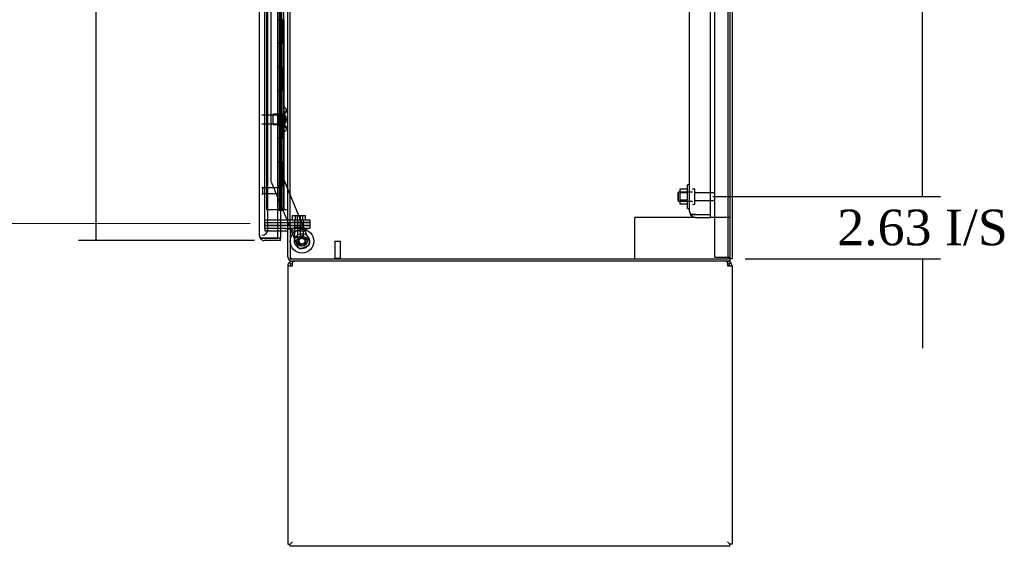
# Model space of a CAD drawing. Header units: inches. Extents: x 27 to 385, y 15 to 256.
# Tile 18 of 28: x 184 to 226, y 112 to 134. Entities that reach past the tile are written whole.
import ezdxf
from ezdxf.lldxf.tags import DXFTag

# ---------------------------------------------------------------- set-up
doc = ezdxf.new("R2010")
doc.units = ezdxf.units.IN
doc.header["$MEASUREMENT"] = 0
for name, color, linetype in [('COM43132', 7, 'Continuous'), ('COM50521', 7, 'Continuous'), ('COM54746-56', 7, 'Continuous'), ('COM54928-7', 7, 'Continuous'), ('COM55702-58', 7, 'Continuous'), ('COM70096', 7, 'Continuous'), ('COM70099', 7, 'Continuous'), ('COM70219', 7, 'Continuous'), ('COM70839-2', 7, 'Continuous'), ('COM71153-1', 7, 'Continuous'), ('COM71154-1', 7, 'Continuous'), ('COM71155-15', 7, 'Continuous'), ('COM71156-5', 7, 'Continuous'), ('Default', 7, 'Continuous'), ('GSK86006', 7, 'Continuous'), ('NTS16540', 7, 'Continuous'), ('NTS166105', 7, 'Continuous'), ('NTS18147', 7, 'Continuous'), ('ROL87452', 7, 'Continuous'), ('RVT17786', 7, 'Continuous'), ('SCC180005', 7, 'Continuous'), ('STD21878', 7, 'Continuous'), ('STD26094', 7, 'Continuous'), ('STD26265', 7, 'Continuous'), ('WAF25059', 7, 'Continuous'), ('WAF25376', 7, 'Continuous'), ('WAM30038', 7, 'Continuous')]:
    doc.layers.add(name, color=color, linetype=linetype)
doc.styles.add('SEACAD_Times_New_Roman', font='times.ttf')
tags = doc.linetypes.add('HIDDEN2', pattern=[0.1875, 0.125, -0.0625]).pattern_tags.tags
tags[6:7] = [DXFTag(74, 4), DXFTag(75, 0), DXFTag(340, '0'), DXFTag(46, 0.0), DXFTag(50, 0.0), DXFTag(44, 0.0), DXFTag(45, 0.0)]
tags[4:5] = [DXFTag(74, 4), DXFTag(75, 0), DXFTag(340, '0'), DXFTag(46, 0.0), DXFTag(50, 0.0), DXFTag(44, 0.0), DXFTag(45, 0.0)]
doc.dimstyles.new('HAMMOND_(STH_-_300x200)', dxfattribs={"dimtxt": 1.5, "dimasz": 1.875, "dimexe": 0.75, "dimexo": 0.75, "dimgap": 0.375, "dimtad": 0, "dimtih": 1, "dimtoh": 1, "dimzin": 0, "dimdsep": 46, "dimtxsty": 'SEACAD_Times_New_Roman', "dimblk1": '_SE_FILLED', "dimblk2": '_SE_FILLED', "dimsah": 1, "dimcen": 0.75, "dimadec": 0, "dimazin": 0, "dimtfac": 0.8, "dimtofl": 0, "dimtmove": 0, "dimatfit": 3, "dimfxl": 0, "dimtolj": 1, "dimtzin": 0, "dimarcsym": 0})

# ---------------------------------------------------------------- blocks, each defined once
blk = doc.blocks.new('SE2')
at = {"layer": 'COM43132', "color": 7, "linetype": 'HIDDEN2'}
for p, q in [((186.269, 109.663), (186.269, 165.163)), ((187.144, 109.539), (187.144, 165.288)), ((186.269, 109.663), (186.269, 109.663)), ((186.269, 109.663), (186.269, 109.663)), ((186.519, 109.539), (186.341, 109.539)), ((186.392, 109.538), (186.341, 109.488)), ((186.392, 109.538), (186.519, 109.538)), ((186.519, 109.539), (187.144, 109.539)), ((186.519, 109.538), (186.519, 109.538)), ((186.519, 109.538), (187.144, 109.538)), ((186.519, 109.413), (187.144, 109.413)), ((187.144, 109.413), (187.144, 109.538))]:
    blk.add_line(p, q, dxfattribs=at)
for start, end in [(180, 180.0436), (180.1219, 224.5601), (224.5601, 270)]:
    blk.add_arc((186.519, 109.663), 0.25, start, end, dxfattribs=at)
blk.add_open_spline([(186.341, 109.539), (186.318, 109.559), (186.3, 109.58), (186.275, 109.622), (186.269, 109.642), (186.269, 109.663)], degree=3, knots=[0, 0, 0, 0, 0.5, 0.5, 1, 1, 1, 1], dxfattribs=at)
at = {"layer": 'COM50521', "color": 7, "linetype": 'HIDDEN2'}
for p, q in [((184.099, 109.413), (183.956, 109.413)), ((183.956, 107.663), (183.956, 109.413)), ((186.519, 109.413), (184.099, 109.413)), ((187.956, 109.413), (187.144, 109.413))]:
    blk.add_line(p, q, dxfattribs=at)
at = {"layer": 'COM54746-56', "color": 7, "linetype": 'HIDDEN2'}
for p, q in [((168.46, 165.737), (168.46, 109.737)), ((169.015, 164.737), (169.015, 109.737)), ((169.115, 109.737), (169.115, 164.737)), ((169.054, 116.737), (169.054, 117.736)), ((169.182, 117.736), (169.182, 117.737)), ((169.182, 116.737), (169.182, 117.736)), ((169.191, 117.737), (169.191, 116.737)), ((169.065, 115.737), (169.065, 116.737)), ((169.106, 115.737), (169.106, 116.737)), ((169.01, 115.738), (169.051, 115.738)), ((169.182, 115.738), (169.054, 115.738)), ((169.054, 114.737), (169.054, 115.736)), ((169.182, 115.736), (169.182, 115.737)), ((169.182, 114.737), (169.182, 115.736)), ((169.191, 115.737), (169.191, 114.737)), ((169.065, 113.737), (169.065, 114.737)), ((169.106, 113.737), (169.106, 114.737)), ((169.01, 113.738), (169.051, 113.738)), ((169.182, 113.738), (169.054, 113.738)), ((169.054, 112.737), (169.054, 113.736)), ((169.182, 113.736), (169.182, 113.737)), ((169.182, 112.737), (169.182, 113.736)), ((169.191, 113.737), (169.191, 112.737)), ((169.065, 111.737), (169.065, 112.737)), ((169.106, 111.737), (169.106, 112.737)), ((169.01, 111.738), (169.051, 111.738)), ((169.182, 111.738), (169.054, 111.738)), ((169.054, 110.737), (169.054, 111.736)), ((169.182, 111.736), (169.182, 111.737)), ((169.182, 110.737), (169.182, 111.736)), ((169.191, 111.737), (169.191, 110.737)), ((169.051, 110.737), (169.01, 110.737)), ((169.054, 110.737), (169.182, 110.737)), ((169.065, 109.737), (169.065, 110.737)), ((169.106, 109.737), (169.106, 110.737)), ((168.946, 109.737), (168.46, 109.737)), ((169.182, 109.737), (169.191, 109.737))]:
    blk.add_line(p, q, dxfattribs=at)
at = {"layer": 'COM54746-56', "color": 7, "linetype": 'Continuous'}
for p, q in [((168.948, 118.737), (168.948, 117.736)), ((168.948, 117.737), (168.948, 116.737)), ((169.182, 117.736), (168.948, 117.736)), ((169.151, 117.737), (169.151, 116.737)), ((168.948, 116.737), (168.948, 115.736)), ((169.151, 116.737), (168.948, 116.737)), ((169.151, 116.737), (168.948, 116.737)), ((169.195, 116.737), (169.151, 116.737)), ((169.182, 115.737), (169.182, 116.737)), ((169.191, 115.737), (169.191, 116.737)), ((169.195, 116.737), (169.195, 115.737)), ((169.151, 115.737), (168.948, 115.737)), ((168.948, 115.737), (168.948, 114.737)), ((169.182, 115.736), (168.948, 115.736)), ((169.151, 115.737), (169.151, 114.737)), ((169.195, 115.737), (169.151, 115.737)), ((168.948, 114.737), (168.948, 113.736)), ((169.151, 114.737), (168.948, 114.737)), ((169.151, 114.737), (168.948, 114.737)), ((169.195, 114.737), (169.151, 114.737)), ((169.182, 113.737), (169.182, 114.737)), ((169.191, 113.737), (169.191, 114.737)), ((169.195, 114.737), (169.195, 113.737)), ((169.151, 113.737), (168.948, 113.737)), ((168.948, 113.737), (168.948, 112.737)), ((169.182, 113.736), (168.948, 113.736)), ((169.151, 113.737), (169.151, 112.737)), ((169.195, 113.737), (169.151, 113.737)), ((168.948, 112.737), (168.948, 111.736)), ((169.151, 112.737), (168.948, 112.737)), ((169.151, 112.737), (168.948, 112.737)), ((169.195, 112.737), (169.151, 112.737)), ((169.182, 111.737), (169.182, 112.737)), ((169.191, 111.737), (169.191, 112.737)), ((169.195, 112.737), (169.195, 111.737)), ((169.151, 111.737), (168.948, 111.737)), ((168.948, 111.737), (168.948, 110.737)), ((169.182, 111.736), (168.948, 111.736)), ((169.151, 111.737), (169.151, 110.737)), ((169.195, 111.737), (169.151, 111.737)), ((168.948, 110.737), (168.948, 109.737)), ((169.151, 110.737), (168.948, 110.737)), ((169.151, 110.737), (168.948, 110.737)), ((169.195, 110.737), (169.151, 110.737)), ((169.182, 109.737), (169.182, 110.737)), ((169.191, 109.737), (169.191, 110.737)), ((169.195, 110.737), (169.195, 109.737)), ((168.948, 109.737), (168.946, 109.737)), ((169.182, 109.737), (168.948, 109.737)), ((169.002, 109.702), (169.002, 109.728)), ((169.002, 109.728), (169.052, 109.728)), ((169.052, 109.702), (169.002, 109.702)), ((169.015, 109.737), (169.015, 109.728)), ((169.077, 109.728), (169.052, 109.728)), ((169.077, 109.702), (169.052, 109.702)), ((169.077, 109.728), (169.127, 109.728)), ((169.127, 109.702), (169.077, 109.702)), ((169.115, 109.728), (169.115, 109.737)), ((169.127, 109.728), (169.127, 109.702)), ((169.195, 109.737), (169.191, 109.737)), ((169.363, 109.737), (169.195, 109.737))]:
    blk.add_line(p, q, dxfattribs=at)
at = {"layer": 'COM54928-7', "color": 7, "linetype": 'Continuous'}
for p, q in [((169.363, 107.378), (169.363, 95.664)), ((169.363, 107.378), (169.553, 107.378)), ((169.486, 107.446), (169.419, 107.513)), ((169.553, 107.513), (169.553, 107.568)), ((169.553, 107.378), (169.553, 107.513)), ((187.861, 107.513), (187.861, 107.568)), ((187.861, 107.513), (187.861, 107.378)), ((187.861, 107.378), (188.051, 107.378)), ((187.928, 107.446), (187.995, 107.513)), ((188.051, 107.378), (188.051, 95.664)), ((169.458, 95.664), (169.553, 95.758)), ((169.458, 95.663), (169.553, 95.758)), ((187.956, 95.664), (187.861, 95.758)), ((187.956, 95.663), (187.861, 95.758)), ((169.363, 95.664), (169.458, 95.664)), ((169.458, 95.568), (169.458, 95.663)), ((187.956, 95.568), (169.458, 95.568)), ((188.051, 95.664), (187.956, 95.664)), ((187.956, 95.568), (187.956, 95.663))]:
    blk.add_line(p, q, dxfattribs=at)
for centre, radius, start, end in [((169.553, 107.378), 0.19, 135, 180), ((169.553, 107.378), 0.19, 90, 135), ((169.553, 107.378), 0.095, 135, 180), ((169.553, 107.378), 0.095, 90, 135), ((187.861, 107.378), 0.19, 45, 90), ((187.861, 107.378), 0.095, 45, 90), ((187.861, 107.378), 0.095, 0, 45), ((187.861, 107.378), 0.19, 0, 45)]:
    blk.add_arc(centre, radius, start, end, dxfattribs=at)
for points in [[(169.628, 107.568), (169.615, 107.568), (169.603, 107.563), (169.578, 107.544), (169.565, 107.53), (169.553, 107.513)], [(187.861, 107.513), (187.848, 107.53), (187.836, 107.544), (187.811, 107.563), (187.799, 107.568), (187.786, 107.568)]]:
    blk.add_open_spline(points, degree=3, knots=[0, 0, 0, 0, 0.5, 0.5, 1, 1, 1, 1], dxfattribs=at)
at = {"layer": 'COM55702-58', "color": 7, "linetype": 'HIDDEN2'}
for p, q in [((187.331, 107.745), (187.331, 167.495)), ((187.884, 107.745), (187.884, 167.495)), ((187.331, 107.745), (187.518, 107.745)), ((187.518, 107.745), (187.768, 107.745)), ((187.768, 107.745), (187.884, 107.745)), ((187.884, 107.745), (187.956, 107.745))]:
    blk.add_line(p, q, dxfattribs=at)
at = {"layer": 'COM70096', "color": 7, "linetype": 'HIDDEN2'}
for p, q in [((169.545, 109.068), (168.396, 109.068)), ((169.545, 109.068), (170.295, 109.068)), ((170.295, 109.068), (170.295, 108.943)), ((170.295, 108.943), (169.545, 108.943))]:
    blk.add_line(p, q, dxfattribs=at)
at = {"layer": 'COM70099', "color": 7, "linetype": 'HIDDEN2'}
for p, q in [((168.396, 109.318), (169.545, 109.318)), ((168.396, 109.193), (169.545, 109.193)), ((169.545, 109.318), (170.295, 109.318)), ((170.295, 109.193), (169.545, 109.193)), ((170.295, 109.318), (170.295, 109.193))]:
    blk.add_line(p, q, dxfattribs=at)
at = {"layer": 'COM70219', "color": 7, "linetype": 'HIDDEN2'}
for p, q in [((168.521, 109.163), (168.521, 166.31)), ((168.521, 108.913), (168.521, 109.163))]:
    blk.add_line(p, q, dxfattribs=at)
blk.add_arc((168.271, 108.913), 0.25, 270, 0, dxfattribs=at)
at = {"layer": 'COM70839-2', "color": 7, "linetype": 'HIDDEN2'}
for p, q in [((169.191, 136.88), (169.178, 111.034)), ((168.659, 135.506), (168.647, 110.953)), ((169.178, 111.034), (170.277, 108.377)), ((169.178, 111.034), (169.178, 111.034)), ((169.178, 111.034), (170.277, 108.377)), ((168.647, 110.953), (168.647, 110.953)), ((168.656, 110.906), (169.468, 108.943)), ((168.656, 110.905), (169.468, 108.943)), ((169.481, 108.913), (169.787, 108.174)), ((169.481, 108.913), (169.787, 108.174)), ((170.21, 108.214), (169.95, 108.107)), ((170.21, 108.214), (169.95, 108.107))]:
    blk.add_line(p, q, dxfattribs=at)
at = {"layer": 'COM70839-2', "color": 7, "linetype": 'Continuous'}
blk.add_line((169.468, 108.943), (169.481, 108.913), dxfattribs=at)
blk.add_line((169.468, 108.943), (169.481, 108.913), dxfattribs=at)
at = {"layer": 'COM70839-2', "color": 7, "linetype": 'HIDDEN2'}
blk.add_circle((169.958, 108.414), 0.129, dxfattribs=at)
for centre, start, end in [((168.772, 110.953), 179.9705, 202.4825), ((169.902, 108.222), 202.4825, 292.4825), ((169.902, 108.222), 202.4825, 292.4825), ((170.162, 108.33), 292.4825, 22.4825)]:
    blk.add_arc(centre, 0.125, start, end, dxfattribs=at)
at = {"layer": 'COM71153-1', "color": 7, "linetype": 'HIDDEN2'}
for p, q in [((168.234, 108.539), (168.201, 108.539)), ((168.201, 108.538), (168.366, 108.538))]:
    blk.add_line(p, q, dxfattribs=at)
at = {"layer": 'COM71153-1', "color": 7, "linetype": 'Continuous'}
blk.add_arc((168.366, 108.633), 0.19, 210, 226.168, dxfattribs=at)
at = {"layer": 'COM71154-1', "color": 7, "linetype": 'Continuous'}
for p, q in [((168.176, 108.633), (168.176, 166.84)), ((168.946, 108.539), (168.946, 166.935)), ((168.176, 108.633), (168.176, 108.633)), ((168.176, 108.633), (168.176, 108.633)), ((169.051, 108.848), (169.051, 108.539)), ((168.366, 108.539), (168.234, 108.539)), ((168.275, 108.538), (168.234, 108.496)), ((168.275, 108.538), (168.366, 108.538)), ((168.366, 108.539), (168.946, 108.539)), ((168.366, 108.538), (168.366, 108.538)), ((169.051, 108.538), (168.366, 108.538)), ((169.051, 108.443), (168.366, 108.443)), ((169.051, 108.539), (168.946, 108.539)), ((169.051, 108.443), (169.051, 108.538))]:
    blk.add_line(p, q, dxfattribs=at)
at = {"layer": 'COM71154-1', "color": 7, "linetype": 'HIDDEN2'}
blk.add_line((169.051, 166.413), (169.051, 108.848), dxfattribs=at)
at = {"layer": 'COM71154-1', "color": 7, "linetype": 'Continuous'}
for start, end in [(180, 180.0573), (180.1509, 226.168), (226.168, 270)]:
    blk.add_arc((168.366, 108.633), 0.19, start, end, dxfattribs=at)
blk.add_open_spline([(168.234, 108.539), (168.216, 108.554), (168.201, 108.57), (168.181, 108.602), (168.176, 108.617), (168.176, 108.633)], degree=3, knots=[0, 0, 0, 0, 0.5, 0.5, 1, 1, 1, 1], dxfattribs=at)
at = {"layer": 'COM71155-15', "color": 7, "linetype": 'HIDDEN2'}
for p, q in [((187.956, 167.598), (187.956, 107.663)), ((168.396, 108.943), (168.396, 166.318)), ((169.458, 108.943), (169.458, 166.318)), ((168.946, 108.943), (168.396, 108.943))]:
    blk.add_line(p, q, dxfattribs=at)
at = {"layer": 'COM71155-15', "color": 7, "linetype": 'Continuous'}
for p, q in [((188.051, 167.598), (188.051, 107.663)), ((169.363, 108.943), (169.363, 166.318)), ((169.268, 108.943), (168.946, 108.943)), ((169.268, 108.943), (169.363, 108.943)), ((169.553, 108.943), (169.363, 108.943)), ((169.458, 108.913), (169.458, 107.663)), ((169.553, 108.913), (169.458, 108.913)), ((169.458, 107.663), (187.861, 107.663)), ((188.051, 107.663), (187.861, 107.663))]:
    blk.add_line(p, q, dxfattribs=at)
blk.add_arc((169.553, 108.928), 0.015, 270, 90, dxfattribs=at)
at = {"layer": 'COM71156-5', "color": 7, "linetype": 'HIDDEN2'}
for p, q in [((168.396, 108.943), (168.396, 108.848)), ((168.396, 108.848), (168.946, 108.848))]:
    blk.add_line(p, q, dxfattribs=at)
at = {"layer": 'COM71156-5', "color": 7, "linetype": 'Continuous'}
for p, q in [((168.946, 108.848), (169.268, 108.848)), ((169.363, 107.758), (169.363, 108.913)), ((169.458, 108.913), (169.363, 108.913)), ((187.956, 107.568), (169.553, 107.568)), ((187.956, 107.663), (187.956, 107.568))]:
    blk.add_line(p, q, dxfattribs=at)
for centre, radius, start, end in [((169.268, 108.753), 0.19, 57.3631, 90), ((169.268, 108.753), 0.095, 0, 90), ((169.553, 107.758), 0.19, 180, 270)]:
    blk.add_arc(centre, radius, start, end, dxfattribs=at)
at = {"layer": 'COM71156-5', "color": 7, "linetype": 'HIDDEN2'}
blk.add_arc((169.553, 107.758), 0.095, 180, 270, dxfattribs=at)
at = {"layer": 'GSK86006', "color": 7, "linetype": 'HIDDEN2'}
for p, q in [((168.396, 109.193), (169.545, 109.193)), ((168.396, 109.068), (169.545, 109.068)), ((169.545, 109.193), (170.295, 109.193)), ((170.295, 109.068), (169.545, 109.068)), ((170.295, 109.193), (170.295, 109.068))]:
    blk.add_line(p, q, dxfattribs=at)
at = {"layer": 'NTS16540', "color": 7, "linetype": 'HIDDEN2'}
for p, q in [((169.624, 108.973), (169.624, 108.943)), ((169.907, 108.983), (169.634, 108.983)), ((169.749, 108.973), (169.749, 108.943)), ((170.032, 108.983), (169.907, 108.983)), ((169.917, 108.943), (169.917, 108.973)), ((170.042, 108.943), (170.042, 108.973)), ((169.521, 108.943), (169.521, 108.843)), ((169.521, 108.843), (170.021, 108.843)), ((169.646, 108.943), (169.646, 108.843)), ((170.021, 108.943), (170.021, 108.843)), ((170.021, 108.843), (170.146, 108.843)), ((170.146, 108.943), (170.146, 108.843))]:
    blk.add_line(p, q, dxfattribs=at)
for centre, start, end in [((169.634, 108.973), 90, 180), ((169.759, 108.973), 90, 180), ((169.907, 108.973), 0, 90), ((170.032, 108.973), 0, 90)]:
    blk.add_arc(centre, 0.01, start, end, dxfattribs=at)
at = {"layer": 'NTS166105', "color": 7, "linetype": 'HIDDEN2'}
for p, q in [((185.853, 110.604), (185.853, 110.442)), ((186.173, 110.604), (185.853, 110.604)), ((185.853, 110.442), (185.853, 110.133)), ((186.173, 110.442), (185.853, 110.442)), ((185.853, 110.133), (185.853, 109.973)), ((186.173, 110.133), (185.853, 110.133)), ((186.173, 109.973), (185.853, 109.973))]:
    blk.add_line(p, q, dxfattribs=at)
at = {"layer": 'NTS18147', "color": 7, "linetype": 'HIDDEN2'}
for p, q in [((169.179, 114.034), (169.179, 114.038)), ((169.242, 114.038), (169.179, 114.038)), ((169.179, 114.034), (169.179, 113.845)), ((169.179, 114.034), (169.242, 114.034)), ((169.242, 114.034), (169.242, 114.038)), ((169.304, 113.885), (169.304, 113.939)), ((168.742, 113.318), (168.742, 113.758)), ((169.179, 113.758), (168.742, 113.758)), ((169.179, 113.845), (169.179, 113.727)), ((169.242, 113.845), (169.179, 113.845)), ((169.179, 113.727), (169.179, 113.35)), ((169.179, 113.727), (169.242, 113.727)), ((169.242, 113.727), (169.242, 113.845)), ((168.742, 113.318), (169.179, 113.318)), ((169.179, 113.35), (169.179, 113.232)), ((169.242, 113.35), (169.179, 113.35)), ((169.179, 113.232), (169.179, 113.043)), ((169.179, 113.232), (169.242, 113.232)), ((169.242, 113.232), (169.242, 113.35)), ((169.304, 113.137), (169.304, 113.192)), ((169.179, 113.043), (169.179, 113.038)), ((169.242, 113.043), (169.179, 113.043)), ((169.179, 113.038), (169.242, 113.038)), ((169.242, 113.043), (169.242, 113.038))]:
    blk.add_line(p, q, dxfattribs=at)
blk.add_arc((168.986, 113.538), 0.318, 323.6338, 36.3662, dxfattribs=at)
for centre, start_param, end_param in [((168.986, 113.939), 2.506883, 3.776302), ((168.986, 113.885), 2.506883, 3.141593), ((168.986, 113.192), 3.141593, 3.776302), ((168.986, 113.137), 2.506883, 3.776302)]:
    blk.add_ellipse(centre, major_axis=(-0.318, 0), ratio=0.5, start_param=start_param, end_param=end_param, dxfattribs=at)
at = {"layer": 'ROL87452', "color": 7, "linetype": 'HIDDEN2'}
for radius in [0.5, 0.206]:
    blk.add_circle((169.958, 108.414), radius, dxfattribs=at)
for start, end in [(73.4582, 91.8677), (178.0166, 196.5204)]:
    blk.add_arc((169.958, 108.414), 0.5, start, end, dxfattribs=at)
at = {"layer": 'RVT17786', "color": 7, "linetype": 'HIDDEN2'}
for radius in [0.217, 0.125]:
    blk.add_circle((169.958, 108.414), radius, dxfattribs=at)
for start, end in [(79.1227, 91.092), (339.6852, 0), (0, 10.4974)]:
    blk.add_arc((169.958, 108.414), 0.217, start, end, dxfattribs=at)
at = {"layer": 'SCC180005', "color": 7, "linetype": 'HIDDEN2'}
for p, q in [((169.555, 109.492), (169.771, 109.492)), ((169.555, 109.318), (169.555, 109.492)), ((169.68, 109.318), (169.68, 109.492)), ((169.771, 109.492), (169.987, 109.492)), ((169.771, 109.318), (169.771, 109.492)), ((169.896, 109.318), (169.896, 109.492)), ((169.987, 109.492), (170.112, 109.492)), ((169.987, 109.318), (169.987, 109.492)), ((170.112, 109.318), (170.112, 109.492)), ((169.648, 109.318), (169.648, 108.568)), ((169.773, 109.318), (169.773, 108.568)), ((169.894, 108.568), (169.894, 109.318)), ((170.019, 108.568), (170.019, 109.318)), ((169.894, 108.568), (169.648, 108.568)), ((169.896, 108.568), (170.019, 108.568))]:
    blk.add_line(p, q, dxfattribs=at)
at = {"layer": 'STD21878', "color": 7, "linetype": 'HIDDEN2'}
for p, q in [((168.302, 110.679), (168.271, 110.679)), ((168.302, 110.679), (168.302, 110.398)), ((169.021, 110.663), (168.302, 110.663)), ((169.021, 110.663), (169.021, 110.413)), ((168.271, 110.398), (168.302, 110.398)), ((168.302, 110.413), (169.021, 110.413)), ((171.333, 108.413), (171.583, 108.413)), ((171.333, 108.413), (171.333, 107.695)), ((171.583, 107.695), (171.583, 108.413)), ((171.317, 107.695), (171.598, 107.695)), ((171.317, 107.695), (171.317, 107.663)), ((171.598, 107.663), (171.598, 107.695))]:
    blk.add_line(p, q, dxfattribs=at)
at = {"layer": 'STD26094', "color": 7, "linetype": 'HIDDEN2'}
for p, q in [((186.464, 110.613), (186.424, 110.613)), ((185.806, 110.476), (185.769, 110.438)), ((185.769, 110.438), (185.769, 110.138)), ((185.806, 110.101), (185.806, 110.476)), ((186.394, 110.476), (185.806, 110.476)), ((186.494, 109.993), (186.494, 110.583)), ((187.271, 110.453), (186.494, 110.453)), ((185.769, 110.138), (185.806, 110.101)), ((185.806, 110.101), (186.394, 110.101)), ((186.424, 109.963), (186.464, 109.963)), ((186.494, 110.123), (187.271, 110.123))]:
    blk.add_line(p, q, dxfattribs=at)
for centre, radius, start, end in [((186.424, 110.583), 0.03, 90, 180), ((186.464, 110.583), 0.03, 0, 90), ((187.271, 110.393), 0.06, 0, 90), ((186.424, 109.993), 0.03, 180, 270), ((186.464, 109.993), 0.03, 270, 0), ((187.271, 110.183), 0.06, 270, 0)]:
    blk.add_arc(centre, radius, start, end, dxfattribs=at)
at = {"layer": 'STD26265', "color": 7, "linetype": 'HIDDEN2'}
for p, q in [((169.236, 113.723), (168.271, 113.723)), ((169.236, 113.723), (169.236, 113.353)), ((169.271, 113.688), (169.236, 113.723)), ((169.271, 113.388), (169.271, 113.688)), ((168.271, 113.353), (169.236, 113.353)), ((169.236, 113.353), (169.271, 113.388))]:
    blk.add_line(p, q, dxfattribs=at)
at = {"layer": 'WAF25059', "color": 7, "linetype": 'HIDDEN2'}
for p, q in [((186.173, 109.788), (186.173, 110.788)), ((186.269, 110.788), (186.173, 110.788)), ((186.173, 109.788), (186.269, 109.788))]:
    blk.add_line(p, q, dxfattribs=at)
at = {"layer": 'WAF25376', "color": 7, "linetype": 'HIDDEN2'}
for radius in [0.315, 0.14]:
    blk.add_circle((169.958, 108.414), radius, dxfattribs=at)
for radius, start, end in [(0.14, 163.3898, 194.109), (0.14, 251.6744, 270.8216), (0.315, 0, 8.7363), (0.315, 351.4798, 0)]:
    blk.add_arc((169.958, 108.414), radius, start, end, dxfattribs=at)
at = {"layer": 'WAM30038', "color": 7, "linetype": 'HIDDEN2'}
for p, q in [((168.966, 113.712), (168.966, 113.767)), ((169.011, 113.74), (168.966, 113.712)), ((168.966, 113.687), (169.011, 113.716)), ((168.966, 113.712), (168.982, 113.699)), ((168.966, 113.556), (168.966, 113.687)), ((169.011, 113.556), (168.966, 113.556)), ((168.966, 113.389), (168.966, 113.521)), ((168.966, 113.521), (169.011, 113.521)), ((168.982, 113.699), (169.01, 113.717)), ((169.03, 113.913), (169.03, 113.163)), ((169.054, 113.913), (169.03, 113.913)), ((169.054, 113.913), (169.054, 113.163)), ((169.011, 113.361), (168.966, 113.389)), ((168.982, 113.377), (168.966, 113.365)), ((168.966, 113.31), (168.966, 113.365)), ((168.966, 113.365), (169.011, 113.336)), ((169.015, 113.357), (168.982, 113.377)), ((169.03, 113.163), (169.054, 113.163))]:
    blk.add_line(p, q, dxfattribs=at)
for centre, radius, start, end in [((168.446, 114.441), 0.85, 311.7058, 313.4493), ((169.012, 113.538), 0.0181, 1.7718, 93.073), ((169.012, 113.539), 0.0182, 267.1609, 357.9942), ((168.443, 112.633), 0.854, 46.5547, 48.2901)]:
    blk.add_arc(centre, radius, start, end, dxfattribs=at)
for points, knots in [([(168.966, 113.767), (168.979, 113.778), (168.992, 113.79), (169.005, 113.801), (169.007, 113.803), (169.009, 113.805), (169.011, 113.807)], [0, 0, 0, 0, 0.858552, 0.858552, 0.858552, 1, 1, 1, 1]), ([(169.025, 113.746), (169.024, 113.746), (169.024, 113.746), (169.02, 113.745), (169.015, 113.743), (169.011, 113.74)], [0.4389304, 0.4389304, 0.4389304, 0.4389304, 0.5, 0.5, 1, 1, 1, 1]), ([(169.011, 113.716), (169.013, 113.717), (169.015, 113.719), (169.019, 113.722), (169.021, 113.724), (169.025, 113.729), (169.027, 113.731), (169.029, 113.736), (169.03, 113.738), (169.03, 113.74)], [0, 0, 0, 0, 0.25, 0.25, 0.5, 0.5, 0.75, 0.75, 1, 1, 1, 1]), ([(169.011, 113.27), (169.009, 113.272), (169.007, 113.274), (169.005, 113.276), (168.992, 113.287), (168.979, 113.299), (168.966, 113.31)], [0, 0, 0, 0, 0.141448, 0.141448, 0.141448, 1, 1, 1, 1]), ([(169.03, 113.336), (169.03, 113.338), (169.029, 113.341), (169.027, 113.346), (169.025, 113.348), (169.02, 113.355), (169.015, 113.358), (169.011, 113.361)], [0, 0, 0, 0, 0.25, 0.25, 0.5, 0.5, 1, 1, 1, 1]), ([(169.011, 113.336), (169.013, 113.335), (169.015, 113.334), (169.019, 113.332), (169.021, 113.332), (169.024, 113.331), (169.024, 113.331), (169.025, 113.331)], [0, 0, 0, 0, 0.25, 0.25, 0.5, 0.5, 0.5626015, 0.5626015, 0.5626015, 0.5626015])]:
    blk.add_open_spline(points, degree=3, knots=knots, dxfattribs=at)
blk = doc.blocks.new('_SE_FILLED')
at = {"color": 0}
blk.add_line((0, 0), (-1, 0), dxfattribs=at)
blk.add_solid([(0, 0), (-1, -0.1665), (-1, 0.1665), (0, 0)], dxfattribs=at)
blk = doc.blocks.new('*D62')
at = {"layer": 'Default', "color": 0, "linetype": 'Continuous', "lineweight": -2}
for p, q in [((213.404, 154.074), (222.978, 154.074)), ((222.228, 152.199), (222.228, 141.651)), ((222.228, 128.824), (222.228, 139.371)), ((213.404, 126.949), (222.978, 126.949))]:
    blk.add_line(p, q, dxfattribs=at)
at = {"layer": 'Defpoints', "color": 0, "linetype": 'Continuous'}
for p in [(212.654, 154.074), (222.228, 154.074), (212.654, 126.949)]:
    blk.add_point(p, dxfattribs=at)
at = {"layer": 'Default', "color": 0, "linetype": 'Continuous', "lineweight": -2, "xscale": 1.875, "yscale": 1.875, "zscale": 1.875}
for p, rotation in [((222.228, 154.074), 90), ((222.228, 126.949), 270)]:
    blk.add_blockref('_SE_FILLED', p, dxfattribs=dict(at, rotation=rotation))
at = {"layer": 'Default', "color": 0, "linetype": 'Continuous', "insert": (222.228, 140.511), "char_height": 1.5, "attachment_point": 5, "style": 'SEACAD_Times_New_Roman'}
blk.add_mtext('\\A1;\\A1;27.13', dxfattribs=at)
blk = doc.blocks.new('*D68')
at = {"layer": 'Default', "color": 0, "linetype": 'Continuous', "lineweight": -2}
for p, q in [((222.228, 128.824), (222.228, 130.699)), ((213.404, 126.949), (222.978, 126.949)), ((214.771, 124.324), (222.978, 124.324)), ((222.228, 122.449), (222.228, 120.574))]:
    blk.add_line(p, q, dxfattribs=at)
at = {"layer": 'Defpoints', "color": 0, "linetype": 'Continuous'}
for p in [(212.654, 126.949), (222.228, 126.949), (214.021, 124.324)]:
    blk.add_point(p, dxfattribs=at)
at = {"layer": 'Default', "color": 0, "linetype": 'Continuous', "lineweight": -2, "xscale": 1.875, "yscale": 1.875, "zscale": 1.875}
for p, rotation in [((222.228, 126.949), 270), ((222.228, 124.324), 90)]:
    blk.add_blockref('_SE_FILLED', p, dxfattribs=dict(at, rotation=rotation))
at = {"layer": 'Default', "color": 0, "linetype": 'Continuous', "insert": (222.228, 125.636), "char_height": 1.5, "attachment_point": 5, "style": 'SEACAD_Times_New_Roman'}
blk.add_mtext('\\A1;\\A1;2.63 I/S', dxfattribs=at)
blk = doc.blocks.new('*D77')
at = {"layer": 'Default', "color": 0, "linetype": 'Continuous', "lineweight": -2}
for p, q in [((193.806, 182.977), (176.464, 182.939)), ((177.219, 181.066), (177.269, 158.043)), ((177.335, 127.661), (177.285, 150.759)), ((193.931, 125.822), (176.589, 125.784))]:
    blk.add_line(p, q, dxfattribs=at)
at = {"layer": 'Defpoints', "color": 0, "linetype": 'Continuous'}
for p in [(194.556, 182.979), (177.339, 125.786), (194.681, 125.824)]:
    blk.add_point(p, dxfattribs=at)
at = {"layer": 'Default', "color": 0, "linetype": 'Continuous', "lineweight": -2, "xscale": 1.875, "yscale": 1.875, "zscale": 1.875}
for p, rotation in [((177.214, 182.941), 90.1253076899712), ((177.339, 125.786), 270.1253076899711)]:
    blk.add_blockref('_SE_FILLED', p, dxfattribs=dict(at, rotation=rotation))
at = {"layer": 'Default', "color": 0, "linetype": 'Continuous', "insert": (177.277, 154.401), "char_height": 1.5, "attachment_point": 5, "style": 'SEACAD_Times_New_Roman'}
blk.add_mtext('\\A1;\\A1;57.16\\PDOOR \\POPENING', dxfattribs=at)
blk = doc.blocks.new('*D87')
at = {"layer": 'Default', "color": 0, "linetype": 'Continuous', "lineweight": -2}
for p, q in [((193.151, 153.973), (186.708, 153.973)), ((187.458, 152.098), (187.458, 140.678)), ((187.458, 126.979), (187.458, 138.398)), ((194.118, 125.104), (186.708, 125.104))]:
    blk.add_line(p, q, dxfattribs=at)
at = {"layer": 'Defpoints', "color": 0, "linetype": 'Continuous'}
for p in [(187.458, 153.973), (193.901, 153.973), (194.868, 125.104)]:
    blk.add_point(p, dxfattribs=at)
at = {"layer": 'Default', "color": 0, "linetype": 'Continuous', "lineweight": -2, "xscale": 1.875, "yscale": 1.875, "zscale": 1.875}
for p, rotation in [((187.458, 153.973), 90), ((187.458, 125.104), 270)]:
    blk.add_blockref('_SE_FILLED', p, dxfattribs=dict(at, rotation=rotation))
at = {"layer": 'Default', "color": 0, "linetype": 'Continuous', "insert": (187.458, 139.538), "char_height": 1.5, "attachment_point": 5, "style": 'SEACAD_Times_New_Roman'}
blk.add_mtext('\\A1;\\A1;28.87', dxfattribs=at)

msp = doc.modelspace()

# ---------------------------------------------------------------- block references
at = {"layer": 'Default'}
msp.add_blockref('SE2', (26.16, 16.66), dxfattribs=at)

# ---------------------------------------------------------------- dimensions: what is measured, and where the dimension line sits
at = {"layer": 'Default', "color": 7, "linetype": 'Continuous'}
for base, p1, p2, angle, text, picture, middle, dimtype in [((177.339, 125.786), (194.556, 182.979), (194.681, 125.824), 270.1253, '\\A1;<>\\PDOOR \\XOPENING', '*D77', (177.277, 154.401), 161), ((187.458, 153.973), (194.868, 125.104), (193.901, 153.973), 90, '\\A1;<>', '*D87', (187.458, 139.538), 160), ((222.228285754, 154.073538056), (212.653738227, 126.948538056), (212.653738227, 154.073538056), 90, '\\A1;<>', '*D62', (222.228285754, 140.511037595), 161), ((222.228285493, 126.948538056), (214.020738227, 124.323538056), (212.653738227, 126.948538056), 90, '\\A1;<> I/S', '*D68', (222.228285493, 125.636038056), 160)]:
    dim = msp.add_linear_dim(base=base, p1=p1, p2=p2, angle=angle, text=text, dimstyle='HAMMOND_(STH_-_300x200)', dxfattribs=at)
    dim.commit()
    dim.dimension.update_dxf_attribs({"geometry": picture, "text_midpoint": middle, "dimtype": dimtype})

doc.saveas('drawing.dxf')
